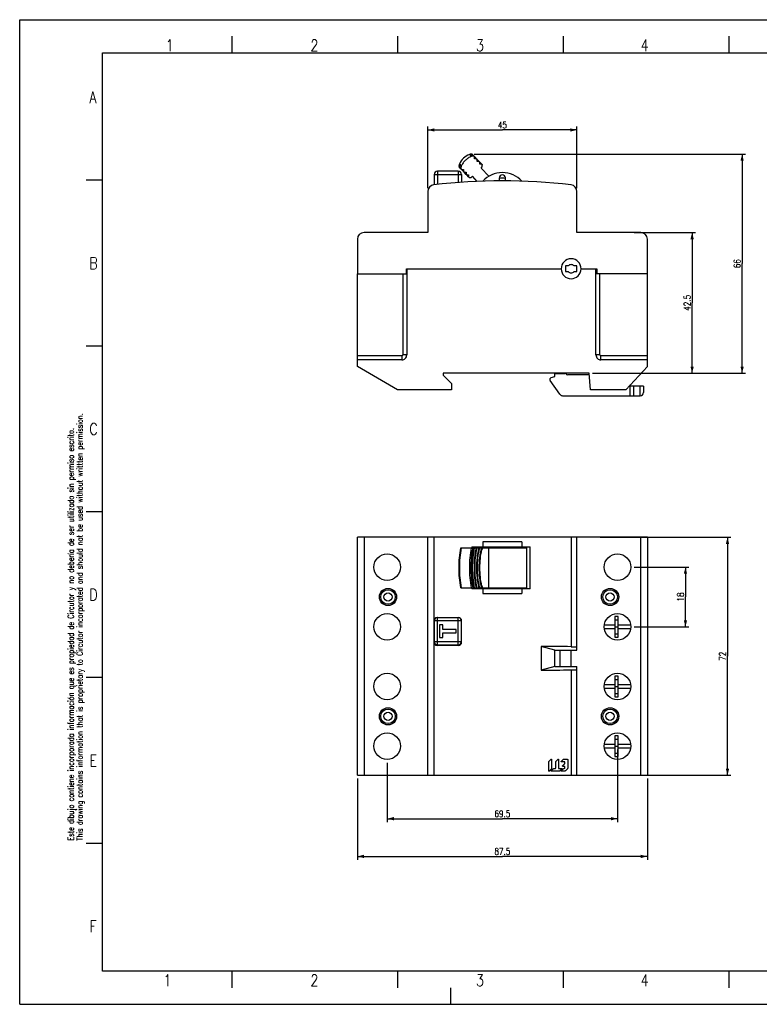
# Model space of a CAD drawing. Header units: millimetres. Extents: x 0 to 420, y 0 to 297.
# Tile 1 of 2: x 0 to 223, y 0 to 297. Entities that reach past the tile are written whole.
import ezdxf

# ---------------------------------------------------------------- set-up
doc = ezdxf.new("R2010")
doc.units = ezdxf.units.MM
doc.header["$LTSCALE"] = 23.1
doc.layers.get('0').update_dxf_attribs({"linetype": 'CONTINUOUS'})
for name, color, linetype in [('ALL_ASSEM_MEMBER_2', 7, 'CONTINUOUS'), ('ALL_ASSEM_MEMBER_2_1', 7, 'CONTINUOUS'), ('ALL_ASSEM_MEMBER_2_2', 7, 'CONTINUOUS'), ('ALL_ASSEM_MEMBER_2_3', 7, 'CONTINUOUS'), ('ALL_ASSEM_MEMBER_2_4', 7, 'CONTINUOUS'), ('ALL_ASSEM_MEMBER_2_5', 7, 'CONTINUOUS'), ('ALL_ASSEM_MEMBER_2_6', 7, 'CONTINUOUS'), ('ALL_ASSEM_MEMBER_2_7', 7, 'CONTINUOUS'), ('ALL_ASSEM_MEMBER_2_8', 7, 'CONTINUOUS'), ('ALL_SOLID_1', 7, 'CONTINUOUS'), ('ALL_SOLID_3', 7, 'CONTINUOUS')]:
    doc.layers.add(name, color=color, linetype=linetype)
doc.styles.get("Standard").update_dxf_attribs({"font": 'SIMPLEX.SHX', "width": 0.8})
doc.dimstyles.new('DIMSTYLE_1', dxfattribs={"dimtxt": 2, "dimasz": 2, "dimexe": 1, "dimexo": 1, "dimgap": 0.5, "dimtad": 1, "dimdsep": 46, "dimtxsty": 'Standard', "dimblk": '_FILLED', "dimblk1": '_FILLED', "dimblk2": '_FILLED', "dimcen": 0.09, "dimazin": 2, "dimtp": 0.3, "dimtm": 0.3, "dimtfac": 1, "dimtofl": 0, "dimtmove": 0, "dimatfit": 3, "dimldrblk": '_FILLED', "dimfxl": 0, "dimtolj": 1, "dimarcsym": 0})
doc.dimstyles.new('DIMSTYLE_2', dxfattribs={"dimtxt": 2, "dimasz": 2, "dimexe": 1, "dimexo": 1, "dimgap": 0.5, "dimtad": 1, "dimdec": 0, "dimdsep": 46, "dimtxsty": 'Standard', "dimblk": '_FILLED', "dimblk1": '_FILLED', "dimblk2": '_FILLED', "dimcen": 0.09, "dimazin": 2, "dimtp": 0.3, "dimtm": 0.3, "dimtfac": 1, "dimtdec": 0, "dimtofl": 0, "dimtmove": 0, "dimatfit": 3, "dimldrblk": '_FILLED', "dimfxl": 0, "dimtolj": 1, "dimarcsym": 0})
doc.dimstyles.new('DIMSTYLE_3', dxfattribs={"dimtxt": 2, "dimasz": 2, "dimexe": 1, "dimexo": 1, "dimgap": 0.5, "dimtad": 1, "dimdsep": 46, "dimtxsty": 'Standard', "dimblk": '_FILLED', "dimblk1": '_FILLED', "dimblk2": '_FILLED', "dimcen": 0.09, "dimazin": 2, "dimtp": 0.2, "dimtm": 0.2, "dimtfac": 1, "dimtofl": 0, "dimtmove": 0, "dimatfit": 3, "dimldrblk": '_FILLED', "dimfxl": 0, "dimtolj": 1, "dimarcsym": 0})

# ---------------------------------------------------------------- blocks, each defined once
blk = doc.blocks.new('_FILLED')
at = {"color": 0, "linetype": 'ByBlock'}
blk.add_solid([(0, 0), (-1, 0.25), (-1, -0.25)], dxfattribs=at)
blk = doc.blocks.new('*D1')
at = {"color": 8}
for p, q in [((123.15, 246.19), (123.15, 264.74)), ((168.15, 246.19), (168.15, 264.74)), ((123.15, 263.74), (145.65, 263.74)), ((168.15, 263.74), (145.65, 263.74))]:
    blk.add_line(p, q, dxfattribs=at)
at = {"color": 8, "xscale": 2, "yscale": 2, "zscale": 2, "rotation": 180}
blk.add_blockref('_FILLED', (123.15, 263.74), dxfattribs=at)
at = {"color": 8, "xscale": 2, "yscale": 2, "zscale": 2}
blk.add_blockref('_FILLED', (168.15, 263.74), dxfattribs=at)
at = {"color": 8, "insert": (145.65, 266.24), "char_height": 2, "width": 3.2, "attachment_point": 2, "line_spacing_factor": 0.9}
blk.add_mtext('45', dxfattribs=at)
blk = doc.blocks.new('*D2')
at = {"color": 8}
for p, q in [((137.12, 256.44), (218.98, 256.44)), ((217.98, 256.44), (217.98, 223.41)), ((217.98, 190.38), (217.98, 223.41)), ((172.8, 190.38), (218.98, 190.38))]:
    blk.add_line(p, q, dxfattribs=at)
at = {"color": 8, "xscale": 2, "yscale": 2, "zscale": 2}
for p, rotation in [((217.98, 256.44), 90), ((217.98, 190.38), 270)]:
    blk.add_blockref('_FILLED', p, dxfattribs=dict(at, rotation=rotation))
at = {"color": 8, "insert": (215.48, 223.41), "char_height": 2, "width": 3.2, "attachment_point": 2, "rotation": 90, "line_spacing_factor": 0.9}
blk.add_mtext('66', dxfattribs=at)
blk = doc.blocks.new('*D3')
at = {"color": 8}
for p, q in [((185.4, 131.87), (201.89, 131.87)), ((200.89, 131.87), (200.89, 122.87)), ((200.89, 113.87), (200.89, 122.87)), ((185.4, 113.87), (201.89, 113.87))]:
    blk.add_line(p, q, dxfattribs=at)
at = {"color": 8, "xscale": 2, "yscale": 2, "zscale": 2}
for p, rotation in [((200.89, 131.87), 90), ((200.89, 113.87), 270)]:
    blk.add_blockref('_FILLED', p, dxfattribs=dict(at, rotation=rotation))
at = {"color": 8, "insert": (198.39, 122.87), "char_height": 2, "width": 3.2, "attachment_point": 2, "rotation": 90, "line_spacing_factor": 0.9}
blk.add_mtext('18', dxfattribs=at)
blk = doc.blocks.new('*D4')
at = {"color": 8}
for p, q in [((175.2, 140.87), (214.58, 140.87)), ((213.58, 140.87), (213.58, 104.97)), ((213.58, 69.07), (213.58, 104.97)), ((172.8, 69.07), (214.58, 69.07))]:
    blk.add_line(p, q, dxfattribs=at)
at = {"color": 8, "xscale": 2, "yscale": 2, "zscale": 2}
for p, rotation in [((213.58, 140.87), 90), ((213.58, 69.07), 270)]:
    blk.add_blockref('_FILLED', p, dxfattribs=dict(at, rotation=rotation))
at = {"color": 8, "insert": (211.08, 104.97), "char_height": 2, "width": 3.2, "attachment_point": 2, "rotation": 90, "line_spacing_factor": 0.9}
blk.add_mtext('72', dxfattribs=at)
blk = doc.blocks.new('*D5')
at = {"color": 8}
for p, q in [((180.4, 76.87), (180.4, 54.99)), ((110.9, 72.87), (110.9, 54.99)), ((110.9, 55.99), (145.65, 55.99)), ((180.4, 55.99), (145.65, 55.99))]:
    blk.add_line(p, q, dxfattribs=at)
at = {"color": 8, "xscale": 2, "yscale": 2, "zscale": 2, "rotation": 180}
blk.add_blockref('_FILLED', (110.9, 55.99), dxfattribs=at)
at = {"color": 8, "xscale": 2, "yscale": 2, "zscale": 2}
blk.add_blockref('_FILLED', (180.4, 55.99), dxfattribs=at)
at = {"color": 8, "insert": (145.65, 58.49), "char_height": 2, "width": 6.4, "attachment_point": 2, "line_spacing_factor": 0.9}
blk.add_mtext('69.5', dxfattribs=at)
blk = doc.blocks.new('*D6')
at = {"color": 8}
for p, q in [((101.9, 68.07), (101.9, 43.61)), ((189.4, 68.07), (189.4, 43.61)), ((101.9, 44.61), (145.65, 44.61)), ((189.4, 44.61), (145.65, 44.61))]:
    blk.add_line(p, q, dxfattribs=at)
at = {"color": 8, "xscale": 2, "yscale": 2, "zscale": 2, "rotation": 180}
blk.add_blockref('_FILLED', (101.9, 44.61), dxfattribs=at)
at = {"color": 8, "xscale": 2, "yscale": 2, "zscale": 2}
blk.add_blockref('_FILLED', (189.4, 44.61), dxfattribs=at)
at = {"color": 8, "insert": (145.65, 47.11), "char_height": 2, "width": 6.4, "attachment_point": 2, "line_spacing_factor": 0.9}
blk.add_mtext('87.5', dxfattribs=at)
blk = doc.blocks.new('*D7')
at = {"color": 8}
for p, q in [((185.4, 232.78), (203.9, 232.78)), ((202.9, 232.78), (202.9, 211.58)), ((202.9, 190.38), (202.9, 211.58)), ((172.8, 190.38), (203.9, 190.38))]:
    blk.add_line(p, q, dxfattribs=at)
at = {"color": 8, "xscale": 2, "yscale": 2, "zscale": 2}
for p, rotation in [((202.9, 232.78), 90), ((202.9, 190.38), 270)]:
    blk.add_blockref('_FILLED', p, dxfattribs=dict(at, rotation=rotation))
at = {"color": 8, "insert": (200.4, 211.58), "char_height": 2, "width": 6.4, "attachment_point": 2, "rotation": 90, "line_spacing_factor": 0.9}
blk.add_mtext('42.5', dxfattribs=at)

msp = doc.modelspace()

# ---------------------------------------------------------------- linework, layer by layer
at = {"color": 7}
for p, q in [((0, 0), (0, 297)), ((0, 297), (420, 297)), ((64, 292), (64, 287)), ((114, 292), (114, 287)), ((164, 292), (164, 287)), ((214, 292), (214, 287)), ((25, 10), (25, 287)), ((25, 287), (410, 287)), ((25, 248.576), (20.017, 248.576)), ((25.017, 198.538), (20.034, 198.538)), ((25.017, 148.538), (20.034, 148.538)), ((25.017, 98.538), (20.034, 98.538)), ((25.034, 48.5), (20.051, 48.5)), ((410, 10), (25, 10)), ((64, 10), (64, 5)), ((114, 10), (114, 5)), ((164, 10), (164, 5)), ((214, 10), (214, 5)), ((130, 5), (130, 0)), ((0, 0), (420, 0))]:
    msp.add_line(p, q, dxfattribs=at)
at = {"layer": 'ALL_ASSEM_MEMBER_2', "color": 7}
msp.add_line((173.895, 220.777), (174.195, 220.777), dxfattribs=at)
at = {"layer": 'ALL_ASSEM_MEMBER_2_1', "color": 7}
msp.add_line((159.678, 70.315), (159.792, 70.315), dxfattribs=at)
at = {"layer": 'ALL_ASSEM_MEMBER_2_2', "color": 7}
for p, q in [((165.479, 222.727), (164.695, 222.727)), ((164.695, 222.727), (164.695, 221.027)), ((164.695, 221.027), (165.479, 221.027)), ((168.095, 222.727), (167.312, 222.727)), ((167.312, 221.027), (168.095, 221.027)), ((168.095, 221.027), (168.095, 222.727)), ((163.095, 101.87), (163.095, 106.87))]:
    msp.add_line(p, q, dxfattribs=at)
for radius, start, end in [(1.25, 42.84364, 137.15636), (1.25, 222.84364, 317.15636), (3, 357.90141, 0.13102), (3.3, 359.13535, 0.00056)]:
    msp.add_arc((166.395, 221.877), radius, start, end, dxfattribs=at)
at = {"layer": 'ALL_ASSEM_MEMBER_2_3', "color": 7}
for p, q in [((135.694, 256.358), (136.274, 255.749)), ((136.113, 256.439), (136.7, 255.823)), ((136.459, 256.43), (136.113, 256.439)), ((137.052, 255.807), (136.459, 256.43)), ((137.196, 255.741), (136.599, 256.368)), ((137.052, 255.807), (136.7, 255.823)), ((137.254, 255.028), (137.256, 255.594)), ((137.82, 255.001), (137.256, 255.594)), ((137.964, 254.934), (137.334, 255.596)), ((132.56, 252.719), (132.569, 253.065)), ((132.56, 252.719), (133.154, 252.096)), ((133.155, 252.449), (132.569, 253.065)), ((133.213, 251.949), (132.615, 252.576)), ((132.67, 253.479), (133.25, 252.87)), ((137.82, 255.001), (137.254, 255.028)), ((138.591, 254.191), (138.024, 254.786)), ((138.024, 254.219), (138.024, 254.786)), ((138.591, 254.191), (138.024, 254.219)), ((138.736, 254.123), (138.069, 254.824)), ((139.367, 253.376), (138.797, 253.975)), ((138.798, 253.406), (138.797, 253.975)), ((139.367, 253.376), (138.798, 253.406)), ((139.513, 253.307), (138.804, 254.053)), ((139.215, 252.242), (139.577, 252.587)), ((139.577, 252.587), (139.574, 253.158)), ((133.155, 252.449), (133.154, 252.096)), ((133.981, 251.142), (133.35, 251.804)), ((133.357, 251.882), (133.921, 251.29)), ((133.357, 251.882), (133.922, 251.856)), ((133.922, 251.856), (133.921, 251.29)), ((134.753, 250.331), (134.085, 251.032)), ((134.125, 251.075), (134.692, 250.479)), ((134.125, 251.075), (134.692, 251.047)), ((134.692, 251.047), (134.692, 250.479)), ((135.529, 249.515), (134.82, 250.26)), ((134.898, 250.263), (135.468, 249.664)), ((134.898, 250.263), (135.466, 250.234)), ((135.466, 250.234), (135.468, 249.664)), ((136.246, 249.415), (136.608, 249.76)), ((138.08, 248.213), (136.608, 249.76)), ((139.215, 252.242), (141.574, 249.764)), ((135.675, 249.447), (136.246, 249.415)), ((133.154, 137.67), (152.916, 137.67)), ((138.797, 137.67), (138.75, 137.465)), ((139.574, 137.67), (139.45, 137.14)), ((139.45, 137.14), (139.45, 137.138)), ((141.574, 125.67), (141.574, 137.67)), ((133.154, 125.67), (152.916, 125.67)), ((138.75, 125.874), (138.797, 125.67)), ((139.45, 126.201), (139.45, 126.199)), ((139.45, 126.199), (139.574, 125.67))]:
    msp.add_line(p, q, dxfattribs=at)
for centre, radius, start, end in [((138.061, 250.845), 6, 113.22693, 153.95513), ((136.089, 255.439), 1, 88.59103, 113.22693), ((136.454, 256.231), 0.2, 43.59103, 88.59103), ((137.189, 255.459), 0.2, 43.59103, 72.84579), ((132.76, 252.714), 0.2, 178.59103, 223.59103), ((133.568, 253.04), 1, 153.95513, 178.59103), ((137.924, 254.687), 0.2, 43.59103, 65.34422), ((138.659, 253.915), 0.2, 43.59103, 57.42233), ((138.59, 253.975), 0.207, 0.12568, 6.12478), ((133.495, 251.942), 0.2, 194.34304, 223.59103), ((134.23, 251.17), 0.2, 201.85165, 223.59103), ((134.965, 250.398), 0.2, 209.74459, 223.59103), ((145.645, 242.877), 6.3, 81.78216, 98.21333), ((161.776, 131.891), 29.2, 168.58579, 169.81527), ((162.884, 131.991), 24.747, 166.73376, 167.219), ((162.051, 132.006), 23.176, 165.85658, 167.20816), ((161.845, 131.461), 29.271, 190.18619, 191.41274), ((162.884, 131.348), 24.747, 192.781, 193.26624), ((162.123, 131.35), 23.251, 192.794, 194.14125)]:
    msp.add_arc(centre, radius, start, end, dxfattribs=at)
for points, knots in [([(136.274, 255.749), (135.946, 255.613), (135.312, 255.281), (134.751, 254.837), (134.493, 254.592)], [0, 0, 0, 0, 0.5000037, 1, 1, 1, 1]), ([(136.7, 255.823), (136.627, 255.826), (136.482, 255.817), (136.341, 255.777), (136.274, 255.749)], [0, 0, 0, 0, 0.5000183, 1, 1, 1, 1]), ([(137.052, 255.807), (137.079, 255.806), (137.133, 255.793), (137.178, 255.76), (137.196, 255.741)], [0, 0, 0, 0, 0.4999605, 1, 1, 1, 1]), ([(137.196, 255.741), (137.215, 255.721), (137.245, 255.675), (137.256, 255.621), (137.256, 255.594)], [0, 0, 0, 0, 0.5000102, 1, 1, 1, 1]), ([(133.25, 252.87), (133.219, 252.804), (133.172, 252.666), (133.155, 252.521), (133.155, 252.449)], [0, 0, 0, 0, 0.4999817, 1, 1, 1, 1]), ([(134.493, 254.592), (134.236, 254.347), (133.765, 253.808), (133.402, 253.191), (133.25, 252.87)], [0, 0, 0, 0, 0.4999963, 1, 1, 1, 1]), ([(137.82, 255.001), (137.847, 255), (137.901, 254.986), (137.946, 254.954), (137.964, 254.934)], [0, 0, 0, 0, 0.4999486, 1, 1, 1, 1]), ([(137.964, 254.934), (137.983, 254.915), (138.013, 254.868), (138.024, 254.814), (138.024, 254.786)], [0, 0, 0, 0, 0.5000194, 1, 1, 1, 1]), ([(138.591, 254.191), (138.618, 254.189), (138.672, 254.176), (138.717, 254.143), (138.736, 254.123)], [0, 0, 0, 0, 0.4999348, 1, 1, 1, 1]), ([(138.736, 254.123), (138.752, 254.106), (138.78, 254.067), (138.793, 254.02), (138.795, 253.997)], [0, 0, 0, 0, 0.4998133, 1, 1, 1, 1]), ([(139.367, 253.376), (139.394, 253.374), (139.449, 253.36), (139.494, 253.327), (139.513, 253.307)], [0, 0, 0, 0, 0.4999184, 1, 1, 1, 1]), ([(139.513, 253.307), (139.532, 253.288), (139.562, 253.241), (139.574, 253.186), (139.574, 253.158)], [0, 0, 0, 0, 0.500042, 1, 1, 1, 1]), ([(133.213, 251.949), (133.194, 251.968), (133.164, 252.014), (133.153, 252.069), (133.154, 252.096)], [0, 0, 0, 0, 0.5000138, 1, 1, 1, 1]), ([(133.357, 251.882), (133.33, 251.883), (133.276, 251.897), (133.231, 251.929), (133.213, 251.949)], [0, 0, 0, 0, 0.4999631, 1, 1, 1, 1]), ([(133.981, 251.142), (133.962, 251.162), (133.932, 251.208), (133.921, 251.263), (133.921, 251.29)], [0, 0, 0, 0, 0.5000236, 1, 1, 1, 1]), ([(134.125, 251.075), (134.098, 251.076), (134.044, 251.09), (133.999, 251.122), (133.981, 251.142)], [0, 0, 0, 0, 0.4999518, 1, 1, 1, 1]), ([(134.753, 250.331), (134.734, 250.351), (134.703, 250.397), (134.692, 250.452), (134.692, 250.479)], [0, 0, 0, 0, 0.500035, 1, 1, 1, 1]), ([(135.529, 249.515), (135.511, 249.535), (135.48, 249.582), (135.469, 249.637), (135.468, 249.664)], [0, 0, 0, 0, 0.5000483, 1, 1, 1, 1]), ([(135.675, 249.447), (135.648, 249.448), (135.594, 249.462), (135.548, 249.495), (135.529, 249.515)], [0, 0, 0, 0, 0.4999231, 1, 1, 1, 1]), ([(133.154, 125.67), (132.955, 126.651), (132.659, 128.645), (132.511, 131.67), (132.659, 134.694), (132.955, 136.688), (133.154, 137.67)], [0, 0, 0, 0, 0.2486961, 0.5, 0.7513039, 1, 1, 1, 1]), ([(133.155, 125.67), (132.959, 126.651), (132.666, 128.645), (132.52, 131.67), (132.666, 134.694), (132.959, 136.688), (133.155, 137.67)], [0, 0, 0, 0, 0.2487078, 0.5, 0.7512922, 1, 1, 1, 1]), ([(133.25, 137.67), (133.056, 136.688), (132.766, 134.693), (132.622, 131.67), (132.766, 128.646), (133.056, 126.651), (133.25, 125.67)], [0, 0, 0, 0, 0.2487356, 0.5, 0.7512644, 1, 1, 1, 1]), ([(136.274, 137.67), (136.081, 136.688), (135.791, 134.693), (135.646, 131.67), (135.791, 128.646), (136.081, 126.651), (136.274, 125.67)], [0, 0, 0, 0, 0.2487356, 0.5, 0.7512644, 1, 1, 1, 1]), ([(136.7, 137.67), (136.504, 136.688), (136.211, 134.694), (136.064, 131.67), (136.211, 128.645), (136.504, 126.651), (136.7, 125.67)], [0, 0, 0, 0, 0.2487078, 0.5, 0.7512922, 1, 1, 1, 1]), ([(137.052, 125.67), (136.854, 126.651), (136.557, 128.645), (136.409, 131.67), (136.557, 134.694), (136.854, 136.689), (137.052, 137.67)], [0, 0, 0, 0, 0.2486773, 0.5, 0.7513227, 1, 1, 1, 1]), ([(137.256, 125.67), (137.055, 126.65), (136.754, 128.644), (136.604, 131.67), (136.754, 134.695), (137.055, 136.689), (137.256, 137.67)], [0, 0, 0, 0, 0.2486224, 0.5, 0.7513776, 1, 1, 1, 1]), ([(137.82, 125.67), (137.611, 126.648), (137.298, 128.642), (137.142, 131.67), (137.298, 134.697), (137.611, 136.691), (137.82, 137.67)], [0, 0, 0, 0, 0.2485309, 0.5, 0.7514691, 1, 1, 1, 1]), ([(138.024, 125.67), (137.812, 126.648), (137.494, 128.641), (137.336, 131.67), (137.494, 134.698), (137.812, 136.691), (138.024, 137.67)], [0, 0, 0, 0, 0.2484663, 0.5, 0.7515337, 1, 1, 1, 1]), ([(138.591, 125.67), (138.37, 126.646), (138.039, 128.639), (137.873, 131.67), (138.039, 134.7), (138.37, 136.693), (138.591, 137.67)], [0, 0, 0, 0, 0.2483584, 0.5, 0.7516416, 1, 1, 1, 1]), ([(138.75, 125.874), (138.541, 126.818), (138.228, 128.743), (138.072, 131.67), (138.228, 134.596), (138.541, 136.521), (138.75, 137.465)], [0, 0, 0, 0, 0.2484038, 0.5, 0.7515961, 1, 1, 1, 1]), ([(139.367, 125.67), (139.132, 126.643), (138.78, 128.635), (138.605, 131.67), (138.78, 134.704), (139.132, 136.696), (139.367, 137.67)], [0, 0, 0, 0, 0.2481532, 0.5, 0.7518468, 1, 1, 1, 1]), ([(139.45, 126.201), (139.252, 127.092), (138.957, 128.908), (138.809, 131.67), (138.957, 134.431), (139.252, 136.247), (139.45, 137.138)], [0, 0, 0, 0, 0.2484075, 0.5, 0.7515924, 1, 1, 1, 1])]:
    msp.add_open_spline(points, degree=3, knots=knots, dxfattribs=at)
for points in [[(134.835, 250.276), (134.804, 250.288), (134.775, 250.307), (134.753, 250.331)], [(134.898, 250.263), (134.877, 250.265), (134.855, 250.269), (134.835, 250.276)]]:
    msp.add_open_spline(points, degree=3, dxfattribs=at)
at = {"layer": 'ALL_ASSEM_MEMBER_2_4', "color": 7}
for p, q in [((144.745, 248.375), (144.745, 249.277)), ((146.545, 248.375), (146.545, 249.277)), ((123.145, 245.193), (123.145, 232.777)), ((168.145, 232.777), (168.145, 245.193)), ((123.145, 232.777), (103.895, 232.777)), ((187.395, 232.777), (168.145, 232.777)), ((101.895, 230.777), (101.895, 220.377)), ((189.395, 220.377), (189.395, 230.777)), ((101.895, 220.377), (116.695, 220.377)), ((116.695, 220.377), (116.695, 221.877)), ((116.695, 221.877), (163.395, 221.877)), ((169.395, 221.877), (174.195, 221.877)), ((174.195, 221.877), (174.195, 220.377)), ((189.395, 220.377), (174.195, 220.377)), ((101.895, 69.07), (101.895, 140.87)), ((189.395, 140.87), (101.895, 140.87)), ((103.895, 140.87), (103.895, 69.07)), ((123.145, 69.07), (123.145, 140.87)), ((124.915, 140.87), (124.915, 69.07)), ((166.376, 140.87), (166.376, 107.877)), ((168.145, 106.87), (168.145, 140.87)), ((187.395, 69.07), (187.395, 140.87)), ((189.395, 140.87), (189.395, 69.07)), ((136.438, 137.97), (136.438, 137.67)), ((136.438, 137.97), (153.992, 137.97)), ((137.945, 137.97), (137.945, 137.67)), ((139.746, 139.47), (139.746, 137.97)), ((151.545, 139.47), (139.746, 139.47)), ((151.545, 139.47), (151.545, 137.97)), ((152.916, 137.97), (152.916, 125.37)), ((153.992, 125.37), (153.992, 137.97)), ((136.438, 125.67), (136.438, 125.37)), ((153.992, 125.37), (136.438, 125.37)), ((137.945, 125.67), (137.945, 125.37)), ((139.746, 125.37), (139.746, 123.87)), ((151.545, 125.37), (151.545, 123.87)), ((139.746, 123.87), (151.545, 123.87)), ((125.945, 116.67), (126.095, 116.67)), ((132.295, 116.67), (132.345, 116.67)), ((124.945, 115.67), (124.945, 109.27)), ((133.345, 109.27), (133.345, 115.67)), ((132.345, 108.27), (125.945, 108.27)), ((161.445, 106.87), (157.368, 107.934)), ((157.368, 107.934), (157.368, 100.805)), ((161.445, 106.87), (168.145, 106.87)), ((161.445, 101.87), (161.445, 106.87)), ((166.445, 101.87), (166.445, 106.87)), ((161.445, 101.87), (157.368, 100.805)), ((161.445, 101.87), (168.145, 101.87)), ((168.145, 69.07), (168.145, 101.87)), ((166.376, 100.862), (166.376, 69.07)), ((159.669, 70.349), (159.669, 73.039)), ((160.382, 73.923), (159.787, 73.325)), ((160.494, 73.877), (160.493, 71.187)), ((161.732, 71.304), (161.733, 73.036)), ((162.453, 73.927), (161.851, 73.322)), ((162.564, 73.881), (162.564, 71.304)), ((163.952, 73.82), (163.359, 73.224)), ((164.376, 73.112), (163.406, 73.112)), ((164.422, 72.497), (163.822, 71.894)), ((164.377, 71.782), (163.869, 71.782)), ((164.24, 73.94), (165.207, 73.94)), ((164.54, 72.783), (164.54, 72.949)), ((164.54, 71.303), (164.54, 71.619)), ((165.371, 73.776), (165.37, 71.312)), ((101.895, 69.07), (189.395, 69.07)), ((159.78, 70.303), (160.375, 70.901)), ((160.974, 71.021), (160.383, 70.427)), ((162.758, 70.315), (160.43, 70.315)), ((161.262, 71.141), (161.569, 71.141)), ((162.728, 71.14), (163.59, 71.14)), ((163.046, 70.434), (163.637, 71.029)), ((164.021, 71.02), (163.431, 70.426)), ((164.369, 70.314), (163.478, 70.314)), ((164.377, 71.139), (164.309, 71.139)), ((164.663, 70.434), (165.252, 71.026))]:
    msp.add_line(p, q, dxfattribs=at)
for centre, radius in [((110.895, 131.87), 4), ((180.395, 131.87), 4), ((111.145, 122.87), 2.6), ((178.145, 122.87), 2.6), ((110.895, 113.87), 4), ((180.395, 113.87), 4), ((110.895, 95.87), 4), ((180.395, 95.87), 4), ((111.145, 86.87), 2.6), ((178.145, 86.87), 2.6), ((110.895, 77.87), 4), ((180.395, 77.87), 4)]:
    msp.add_circle(centre, radius, dxfattribs=at)
for centre, radius, start, end in [((145.645, 242.877), 8, 42.48614, 137.51386), ((145.645, 249.277), 0.9, 0, 180), ((125.145, 245.193), 2, 96.61335, 180), ((145.645, 68.377), 180, 83.38665, 96.61335), ((166.145, 245.193), 2, 0, 83.38665), ((103.895, 230.777), 2, 90, 180), ((187.395, 230.777), 2, 0, 90), ((166.395, 221.877), 3, 0, 180), ((125.945, 115.67), 1, 90, 180), ((132.345, 115.67), 1, 0, 90), ((125.945, 109.27), 1, 180, 270), ((132.345, 109.27), 1, 270, 360), ((145.79, -2432.034), 2539.994, 89.535615, 89.738846), ((145.792, 2640.471), 2539.692, 270.261146, 270.46438), ((164.377, 71.619), 0.163, 359.94262, 90), ((164.377, 71.303), 0.163, 270.00598, 359.9665), ((159.734, 70.349), 0.0654, 211.77707, 315.14564)]:
    msp.add_arc(centre, radius, start, end, dxfattribs=at)
for points, knots in [([(166.377, 107.877), (166.496, 107.876), (166.726, 107.872), (167.059, 107.863), (167.362, 107.85), (167.624, 107.833), (167.838, 107.813), (167.995, 107.793), (168.091, 107.772), (168.134, 107.755), (168.145, 107.743), (168.145, 107.738)], [0, 0, 0, 0, 0.199311, 0.3880699, 0.5595627, 0.7083938, 0.8298312, 0.919931, 0.9761372, 0.9915542, 1, 1, 1, 1]), ([(166.376, 100.862), (166.495, 100.863), (166.726, 100.867), (167.058, 100.876), (167.361, 100.889), (167.623, 100.906), (167.837, 100.926), (167.995, 100.946), (168.09, 100.967), (168.134, 100.984), (168.145, 100.996), (168.145, 101.001)], [0, 0, 0, 0, 0.199259, 0.3879881, 0.5594401, 0.7082182, 0.8296059, 0.9197065, 0.9760466, 0.9915367, 1, 1, 1, 1]), ([(159.669, 73.039), (159.669, 73.091), (159.691, 73.198), (159.75, 73.288), (159.787, 73.325)], [0, 0, 0, 0, 0.5000107, 1, 1, 1, 1]), ([(160.382, 73.923), (160.388, 73.93), (160.403, 73.939), (160.429, 73.944), (160.454, 73.939), (160.476, 73.925), (160.491, 73.903), (160.494, 73.886), (160.494, 73.877)], [0, 0, 0, 0, 0.1677069, 0.3342173, 0.5000878, 0.6659708, 0.8325144, 1, 1, 1, 1]), ([(161.569, 71.141), (161.586, 71.141), (161.62, 71.146), (161.666, 71.17), (161.703, 71.207), (161.727, 71.253), (161.732, 71.287), (161.732, 71.304)], [0, 0, 0, 0, 0.1996626, 0.3995592, 0.5991523, 0.7990488, 1, 1, 1, 1]), ([(161.733, 73.036), (161.733, 73.088), (161.754, 73.194), (161.814, 73.285), (161.851, 73.322)], [0, 0, 0, 0, 0.5000042, 1, 1, 1, 1]), ([(162.453, 73.927), (162.459, 73.933), (162.473, 73.943), (162.499, 73.948), (162.525, 73.943), (162.546, 73.929), (162.561, 73.907), (162.564, 73.89), (162.564, 73.881)], [0, 0, 0, 0, 0.1677063, 0.33422, 0.5000937, 0.665976, 0.8325136, 1, 1, 1, 1]), ([(162.564, 71.304), (162.564, 71.287), (162.569, 71.252), (162.593, 71.206), (162.629, 71.17), (162.676, 71.146), (162.71, 71.14), (162.728, 71.14)], [0, 0, 0, 0, 0.199887, 0.3989196, 0.5976397, 0.7966523, 1, 1, 1, 1]), ([(163.406, 73.112), (163.398, 73.112), (163.38, 73.116), (163.358, 73.131), (163.344, 73.152), (163.339, 73.178), (163.344, 73.203), (163.353, 73.218), (163.359, 73.224)], [0, 0, 0, 0, 0.1718764, 0.3375063, 0.5025057, 0.6675125, 0.8331632, 1, 1, 1, 1]), ([(163.869, 71.782), (163.86, 71.782), (163.843, 71.786), (163.821, 71.8), (163.807, 71.822), (163.802, 71.848), (163.807, 71.873), (163.816, 71.888), (163.822, 71.894)], [0, 0, 0, 0, 0.1698698, 0.3359019, 0.5013011, 0.6667072, 0.8327589, 1, 1, 1, 1]), ([(163.952, 73.82), (163.989, 73.857), (164.08, 73.918), (164.187, 73.94), (164.24, 73.94)], [0, 0, 0, 0, 0.4999997, 1, 1, 1, 1]), ([(164.54, 72.949), (164.54, 72.966), (164.535, 73), (164.511, 73.047), (164.475, 73.083), (164.428, 73.107), (164.393, 73.112), (164.376, 73.112)], [0, 0, 0, 0, 0.1998905, 0.3988145, 0.597429, 0.7963381, 1, 1, 1, 1]), ([(164.422, 72.497), (164.441, 72.516), (164.474, 72.557), (164.512, 72.628), (164.535, 72.704), (164.54, 72.757), (164.54, 72.783)], [0, 0, 0, 0, 0.2505081, 0.5000011, 0.7494936, 1, 1, 1, 1]), ([(165.207, 73.94), (165.224, 73.94), (165.259, 73.934), (165.305, 73.91), (165.342, 73.874), (165.366, 73.827), (165.371, 73.793), (165.371, 73.776)], [0, 0, 0, 0, 0.2036986, 0.4026452, 0.6012841, 0.8002195, 1, 1, 1, 1]), ([(165.37, 71.312), (165.37, 71.26), (165.349, 71.153), (165.289, 71.063), (165.252, 71.026)], [0, 0, 0, 0, 0.4999983, 1, 1, 1, 1]), ([(159.678, 70.314), (159.676, 70.317), (159.671, 70.328), (159.669, 70.34), (159.669, 70.349)], [0, 0, 0, 0, 0.2869366, 1, 1, 1, 1]), ([(160.43, 70.315), (160.421, 70.315), (160.403, 70.318), (160.381, 70.333), (160.367, 70.355), (160.362, 70.38), (160.367, 70.406), (160.377, 70.421), (160.383, 70.427)], [0, 0, 0, 0, 0.1756051, 0.3404816, 0.5047376, 0.6690059, 0.8339153, 1, 1, 1, 1]), ([(160.493, 71.187), (160.493, 71.135), (160.472, 71.029), (160.412, 70.938), (160.375, 70.901)], [0, 0, 0, 0, 0.5000082, 1, 1, 1, 1]), ([(160.974, 71.021), (161.011, 71.059), (161.102, 71.12), (161.209, 71.141), (161.262, 71.141)], [0, 0, 0, 0, 0.5000061, 1, 1, 1, 1]), ([(163.046, 70.434), (163.009, 70.397), (162.918, 70.336), (162.811, 70.315), (162.758, 70.315)], [0, 0, 0, 0, 0.5000016, 1, 1, 1, 1]), ([(163.478, 70.314), (163.469, 70.314), (163.452, 70.318), (163.43, 70.332), (163.415, 70.354), (163.41, 70.38), (163.415, 70.405), (163.425, 70.42), (163.431, 70.426)], [0, 0, 0, 0, 0.1731789, 0.3385482, 0.503288, 0.668035, 0.833425, 1, 1, 1, 1]), ([(163.59, 71.14), (163.599, 71.14), (163.616, 71.137), (163.638, 71.122), (163.653, 71.101), (163.658, 71.075), (163.653, 71.05), (163.643, 71.035), (163.637, 71.029)], [0, 0, 0, 0, 0.171413, 0.3371362, 0.502228, 0.6673269, 0.8330702, 1, 1, 1, 1]), ([(164.021, 71.02), (164.04, 71.039), (164.081, 71.073), (164.152, 71.11), (164.229, 71.134), (164.283, 71.139), (164.309, 71.139)], [0, 0, 0, 0, 0.2505789, 0.5001525, 0.7497287, 1, 1, 1, 1]), ([(164.663, 70.434), (164.625, 70.395), (164.532, 70.334), (164.423, 70.313), (164.369, 70.314)], [0, 0, 0, 0, 0.499999, 1, 1, 1, 1])]:
    msp.add_open_spline(points, degree=3, knots=knots, dxfattribs=at)
at = {"layer": 'ALL_ASSEM_MEMBER_2_5', "color": 7}
for centre, radius in [((111.145, 122.87), 2.2), ((178.145, 122.87), 2.2), ((111.145, 122.87), 1.231), ((178.145, 122.87), 1.231), ((111.145, 86.87), 2.2), ((111.145, 86.87), 1.231), ((178.145, 86.87), 2.2), ((178.145, 86.87), 1.231)]:
    msp.add_circle(centre, radius, dxfattribs=at)
at = {"layer": 'ALL_ASSEM_MEMBER_2_6', "color": 7}
for p, q in [((101.895, 192.377), (101.895, 220.377)), ((115.595, 220.377), (115.595, 195.877)), ((116.795, 220.377), (116.695, 220.377)), ((116.795, 221.827), (116.795, 195.877)), ((116.795, 221.827), (163.396, 221.827)), ((169.395, 221.827), (173.895, 221.827)), ((173.895, 195.877), (173.895, 221.827)), ((174.195, 220.377), (173.895, 220.377)), ((175.095, 195.877), (175.095, 220.377)), ((189.395, 192.377), (189.395, 220.377)), ((115.295, 195.577), (101.895, 195.577)), ((115.295, 194.377), (101.895, 194.377)), ((115.295, 195.577), (115.295, 194.377)), ((116.795, 195.877), (115.595, 195.877)), ((175.095, 195.877), (173.895, 195.877)), ((189.395, 195.577), (175.395, 195.577)), ((175.395, 194.377), (175.395, 195.577)), ((189.395, 194.377), (175.395, 194.377)), ((114.02, 185.377), (101.895, 192.377)), ((171.795, 190.377), (127.795, 190.377)), ((127.795, 190.377), (127.795, 189.727)), ((172.233, 185.377), (171.795, 190.377)), ((189.395, 192.377), (182.868, 185.377)), ((127.795, 189.727), (130.295, 187.227)), ((130.295, 187.227), (130.295, 185.377)), ((130.295, 185.377), (114.02, 185.377)), ((182.868, 185.377), (172.233, 185.377))]:
    msp.add_line(p, q, dxfattribs=at)
for centre, radius, start, end in [((166.395, 221.877), 3, 180.95497, 359.04503), ((115.295, 195.877), 1.5, 269.99733, 359.99952), ((115.295, 195.877), 0.3, 269.99951, 0.00117), ((175.395, 195.877), 1.5, 179.99733, 269.99952), ((175.395, 195.877), 0.3, 179.99928, 270.00117)]:
    msp.add_arc(centre, radius, start, end, dxfattribs=at)
at = {"layer": 'ALL_ASSEM_MEMBER_2_7', "color": 7}
for p, q in [((125.095, 250.277), (125.095, 247.199)), ((125.095, 250.277), (133.295, 250.277)), ((126.095, 251.277), (126.095, 247.305)), ((132.295, 251.277), (126.095, 251.277)), ((132.295, 251.277), (132.295, 247.878)), ((133.295, 250.277), (133.295, 247.945)), ((126.095, 108.47), (126.095, 116.67)), ((126.095, 116.67), (132.295, 116.67)), ((132.295, 108.47), (132.295, 116.67)), ((125.095, 115.67), (125.095, 109.47)), ((133.295, 115.67), (125.095, 115.67)), ((126.695, 114.47), (126.695, 110.67)), ((127.695, 114.47), (126.695, 114.47)), ((127.695, 113.07), (127.695, 114.47)), ((131.695, 113.07), (127.695, 113.07)), ((131.695, 112.07), (131.695, 113.07)), ((133.295, 109.47), (133.295, 115.67)), ((126.695, 110.67), (127.695, 110.67)), ((127.695, 110.67), (127.695, 112.07)), ((127.695, 112.07), (131.695, 112.07)), ((125.095, 109.47), (133.295, 109.47)), ((126.095, 108.47), (132.295, 108.47)), ((128.194, 108.27), (128.194, 108.47)), ((130.196, 108.47), (130.196, 108.27))]:
    msp.add_line(p, q, dxfattribs=at)
for centre, start, end in [((126.095, 250.277), 90, 180.00002), ((132.295, 250.277), 359.99997, 90), ((126.095, 115.67), 90, 180.00001), ((132.295, 115.67), 0, 90), ((126.095, 109.47), 180, 270.00001), ((132.295, 109.47), 270, 360)]:
    msp.add_arc(centre, 1, start, end, dxfattribs=at)
at = {"layer": 'ALL_ASSEM_MEMBER_2_8', "color": 7}
for p, q in [((164.445, 190.177), (161.495, 190.177)), ((161.495, 189.377), (161.495, 190.177)), ((163.004, 183.997), (160.057, 188.129)), ((160.378, 189.054), (161.495, 189.377)), ((171.839, 189.877), (165.345, 189.877)), ((184.245, 183.577), (184.245, 186.855)), ((188.245, 186.477), (184.245, 186.477)), ((185.245, 186.477), (185.245, 183.577)), ((187.245, 183.577), (187.245, 186.477)), ((188.245, 186.477), (188.245, 184.577)), ((163.818, 183.577), (187.245, 183.577))]:
    msp.add_line(p, q, dxfattribs=at)
for centre, radius, start, end in [((164.445, 190.477), 0.3, 270, 340.5184), ((165.345, 190.477), 0.6, 189.59262, 270), ((160.545, 188.477), 0.6, 106.16171, 215.5), ((187.245, 184.577), 1, 270, 360), ((163.818, 184.577), 1, 215.5, 270)]:
    msp.add_arc(centre, radius, start, end, dxfattribs=at)
at = {"layer": 'ALL_SOLID_1', "color": 7}
msp.add_arc((116.695, 219.177), 1.6, 86.41521, 90, dxfattribs=at)
at = {"layer": 'ALL_SOLID_3', "color": 7}
for p, q in [((179.595, 116.952), (179.595, 110.787)), ((179.595, 115.982), (180.595, 115.982)), ((180.595, 110.787), (180.595, 116.952)), ((179.595, 114.37), (176.43, 114.37)), ((176.43, 113.37), (179.595, 113.37)), ((179.595, 113.87), (180.595, 113.87)), ((184.36, 114.37), (180.595, 114.37)), ((180.595, 113.37), (184.36, 113.37)), ((179.595, 111.757), (180.595, 111.757)), ((179.595, 98.952), (179.595, 92.787)), ((180.595, 92.787), (180.595, 98.952)), ((179.595, 96.37), (176.43, 96.37)), ((176.43, 95.37), (179.595, 95.37)), ((179.595, 97.982), (180.595, 97.982)), ((179.595, 95.87), (180.595, 95.87)), ((184.36, 96.37), (180.595, 96.37)), ((180.595, 95.37), (184.36, 95.37)), ((179.595, 93.757), (180.595, 93.757)), ((179.595, 80.952), (179.595, 74.787)), ((180.595, 74.787), (180.595, 80.952)), ((179.595, 78.37), (176.43, 78.37)), ((176.43, 77.37), (179.595, 77.37)), ((179.595, 79.982), (180.595, 79.982)), ((179.595, 77.87), (180.595, 77.87)), ((184.36, 78.37), (180.595, 78.37)), ((180.595, 77.37), (184.36, 77.37)), ((179.595, 75.757), (180.595, 75.757))]:
    msp.add_line(p, q, dxfattribs=at)
for centre, start, end in [((180.095, 90.354), 88.92305, 91.07695), ((180.095, 137.385), 268.92305, 271.07695), ((180.095, 72.354), 88.92305, 91.07695), ((180.095, 119.385), 268.92305, 271.07695), ((180.095, 54.354), 88.92305, 91.07695), ((180.095, 101.385), 268.92305, 271.07695)]:
    msp.add_arc(centre, 26.603, start, end, dxfattribs=at)

# ---------------------------------------------------------------- texts
at = {"color": 8, "char_height": 3.5, "width": 2.8, "attachment_point": 1, "line_spacing_factor": 0.9}
for s, insert in [('2', (87.728, 291)), ('3', (137.681, 291)), ('1', (44.056, 291)), ('4', (187.383, 291)), ('A', (21.017, 275.33)), ('B', (21.034, 225.292)), ('C', (21.034, 175.292)), ('D', (21.034, 125.292)), ('E', (21.051, 75.254)), ('F', (21.051, 25.254)), ('1', (43.416, 9)), ('2', (87.728, 9)), ('3', (137.681, 9)), ('4', (187.383, 9))]:
    msp.add_mtext(s, dxfattribs=dict(at, insert=insert))
at = {"color": 8, "insert": (14.502, 49.358), "char_height": 1.8, "width": 187.2, "attachment_point": 1, "rotation": 90, "line_spacing_factor": 0.9}
msp.add_mtext('Este dibujo contiene incorporada información que es propiedad de Circutor y no debería de ser utilizado sin permiso escrito.\\PThis drawing contains information that is proprietary to Circutor incorporated and should not be used without writtten permission.', dxfattribs=at)

# ---------------------------------------------------------------- dimensions: what is measured, and where the dimension line sits
at = {"color": 8}
for base, p1, p2, picture, middle in [((168.145, 263.737), (123.145, 245.193), (168.145, 245.193), '*D1', (145.695, 263.737)), ((180.395, 55.991), (110.895, 73.87), (180.395, 77.87), '*D5', (145.695, 55.991)), ((189.395, 44.613), (101.895, 69.07), (189.395, 69.07), '*D6', (145.645, 44.613))]:
    dim = msp.add_linear_dim(base=base, p1=p1, p2=p2, dimstyle='DIMSTYLE_1', dxfattribs=at)
    dim.commit()
    dim.dimension.update_dxf_attribs({"geometry": picture, "text_midpoint": middle, "dimtype": 160})
for base, p1, p2, angle, dimstyle, picture, middle in [((217.976, 256.439), (171.795, 190.377), (136.116, 256.439), 90, 'DIMSTYLE_2', '*D2', (217.976, 223.408)), ((202.898, 232.777), (171.795, 190.377), (184.395, 232.777), 90, 'DIMSTYLE_1', '*D7', (202.898, 211.627)), ((213.58, 69.07), (174.195, 140.87), (171.795, 69.07), 270, 'DIMSTYLE_2', '*D4', (213.58, 104.97)), ((200.891, 113.87), (184.395, 131.87), (184.395, 113.87), 270, 'DIMSTYLE_3', '*D3', (200.891, 123.12))]:
    dim = msp.add_linear_dim(base=base, p1=p1, p2=p2, angle=angle, dimstyle=dimstyle, dxfattribs=at)
    dim.commit()
    dim.dimension.update_dxf_attribs({"geometry": picture, "text_midpoint": middle, "dimtype": 160})

doc.saveas('drawing.dxf')
